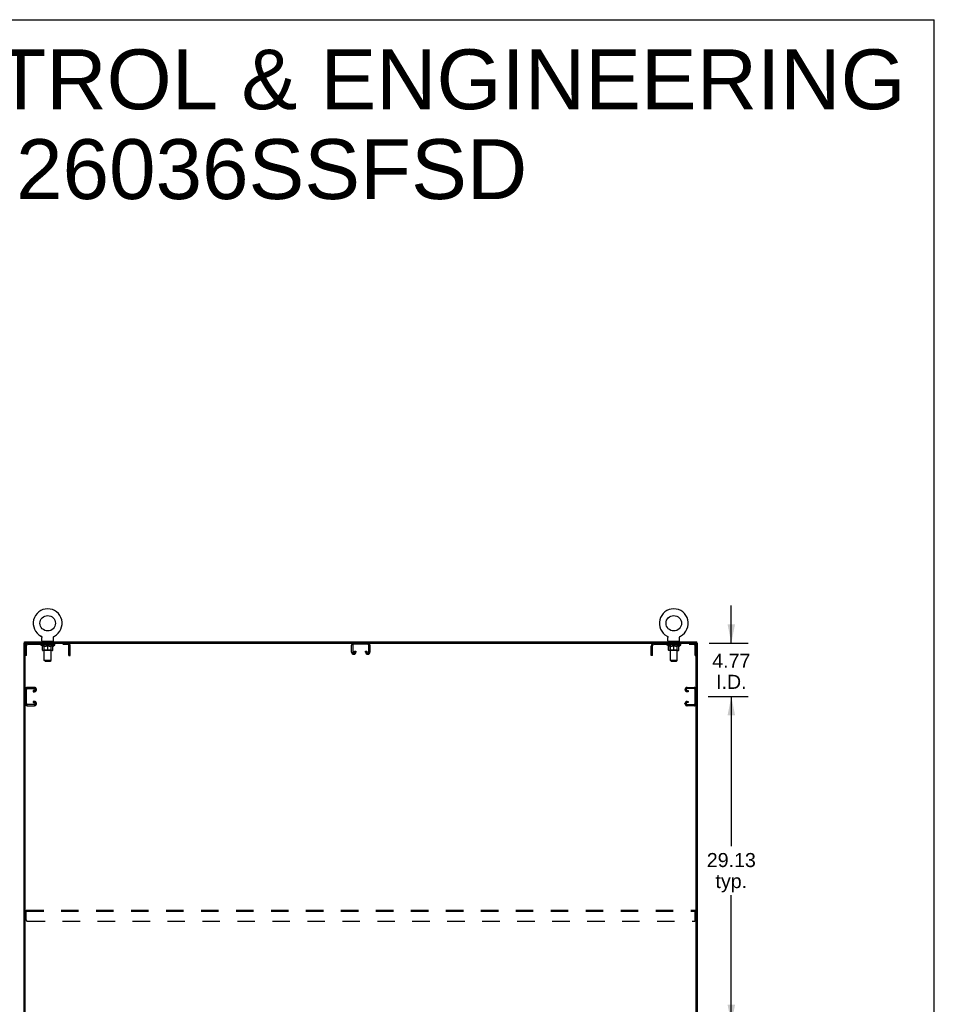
# Model space of a CAD drawing. Header units: inches. Extents: x 0 to 283, y 0 to 183.
# Tile 15 of 15: x 202 to 283, y 96 to 183. Entities that reach past the tile are written whole.
import ezdxf

# ---------------------------------------------------------------- set-up
doc = ezdxf.new("R2010")
doc.units = ezdxf.units.IN
doc.header["$LTSCALE"] = 15.583333
doc.header["$MEASUREMENT"] = 0
doc.linetypes.add('HIDDEN', pattern=[0.2, 0.1, -0.1])
doc.layers.get('0').update_dxf_attribs({"linetype": 'CONTINUOUS'})
for name, color, linetype in [('02___PRT_ALL_AXES', 7, 'CONTINUOUS'), ('DEFAULT_2', 8, 'HIDDEN'), ('DIMENSIONS', 7, 'CONTINUOUS')]:
    doc.layers.add(name, color=color, linetype=linetype)
doc.styles.get("Standard").update_dxf_attribs({"font": 'arial.ttf'})
doc.dimstyles.new('DIMSTYLE_1', dxfattribs={"dimtxt": 1.25, "dimasz": 1.666667, "dimexe": 0.09, "dimexo": 0.07, "dimgap": 0.0375, "dimtad": 0, "dimtih": 1, "dimtoh": 1, "dimzin": 4, "dimdsep": 46, "dimtxsty": 'Standard', "dimblk": '_FILLED', "dimblk1": '_FILLED', "dimblk2": '_FILLED', "dimcen": 0.09, "dimazin": 1, "dimtfac": 1, "dimtdec": 3, "dimtofl": 0, "dimtmove": 0, "dimatfit": 3, "dimldrblk": '_FILLED', "dimfxl": 0, "dimtolj": 1, "dimtzin": 4, "dimarcsym": 0})

# ---------------------------------------------------------------- blocks, each defined once
blk = doc.blocks.new('_FILLED')
at = {"color": 0, "linetype": 'ByBlock'}
blk.add_solid([(0, 0), (-1, 0.2), (-1, -0.2)], dxfattribs=at)
blk = doc.blocks.new('*D6')
at = {"layer": 'DIMENSIONS', "color": 2, "linetype": 'Continuous'}
for p, q in [((263.179, 123.028), (266.744, 123.028)), ((265.244, 123.028), (265.244, 109.716)), ((265.244, 93.903), (265.244, 105.341)), ((263.179, 93.903), (266.744, 93.903))]:
    blk.add_line(p, q, dxfattribs=at)
at = {"layer": 'DIMENSIONS', "color": 2, "linetype": 'Continuous', "xscale": 1.6666666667, "yscale": 1.6666666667, "zscale": 1.6666666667}
for p, rotation in [((265.244, 123.028), 90), ((265.244, 93.903), 270)]:
    blk.add_blockref('_FILLED', p, dxfattribs=dict(at, rotation=rotation))
at = {"layer": 'DIMENSIONS', "color": 2, "linetype": 'Continuous', "insert": (265.244, 109.091), "char_height": 1.25, "width": 4.36803, "attachment_point": 2, "line_spacing_factor": 0.9}
blk.add_mtext('29.13\\Ptyp.', dxfattribs=at)
blk = doc.blocks.new('*D7')
at = {"layer": 'DIMENSIONS', "color": 2, "linetype": 'Continuous'}
for p, q in [((265.244, 127.799), (265.244, 131.132)), ((263.273, 127.799), (266.744, 127.799)), ((263.179, 123.028), (266.744, 123.028)), ((265.244, 123.028), (265.244, 119.695))]:
    blk.add_line(p, q, dxfattribs=at)
at = {"layer": 'DIMENSIONS', "color": 2, "linetype": 'Continuous', "xscale": 1.6666666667, "yscale": 1.6666666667, "zscale": 1.6666666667}
for p, rotation in [((265.244, 127.799), 270), ((265.244, 123.028), 90)]:
    blk.add_blockref('_FILLED', p, dxfattribs=dict(at, rotation=rotation))
at = {"layer": 'DIMENSIONS', "color": 2, "linetype": 'Continuous', "insert": (265.244, 126.843), "char_height": 1.25, "width": 3.39684, "attachment_point": 2, "line_spacing_factor": 0.9}
blk.add_mtext('4.77\\PI.D.', dxfattribs=at)

msp = doc.modelspace()

# ---------------------------------------------------------------- linework, layer by layer
at = {"color": 7, "linetype": 'Continuous'}
for p, q in [((0, 183.333), (283.333, 183.333)), ((283.333, 0), (283.333, 183.333)), ((203.725, 128.422), (203.725, 128.422)), ((203.725, 128.422), (203.729, 128.419)), ((203.728, 128.42), (203.726, 128.421)), ((203.729, 128.419), (203.734, 128.417)), ((203.734, 128.417), (203.738, 128.414)), ((203.738, 128.414), (203.742, 128.411)), ((203.742, 128.411), (203.747, 128.408)), ((203.747, 128.408), (203.751, 128.404)), ((203.751, 128.404), (203.755, 128.401)), ((203.754, 128.401), (203.758, 128.397)), ((203.758, 128.397), (203.762, 128.394)), ((203.762, 128.394), (203.766, 128.39)), ((203.765, 128.39), (203.769, 128.386)), ((203.769, 128.386), (203.772, 128.382)), ((203.772, 128.382), (203.775, 128.377)), ((203.775, 128.377), (203.778, 128.373)), ((203.778, 128.373), (203.781, 128.369)), ((203.781, 128.369), (203.784, 128.364)), ((203.784, 128.364), (203.786, 128.359)), ((203.786, 128.36), (203.788, 128.355)), ((203.788, 128.355), (203.79, 128.35)), ((203.79, 128.35), (203.792, 128.345)), ((203.792, 128.345), (203.794, 128.34)), ((203.794, 128.34), (203.796, 128.335)), ((203.796, 128.335), (203.797, 128.33)), ((203.797, 128.33), (203.798, 128.325)), ((203.798, 128.325), (203.799, 128.32)), ((203.799, 128.32), (203.8, 128.315)), ((203.801, 128.31), (203.801, 128.304)), ((203.801, 128.299), (203.801, 128.295)), ((203.801, 128.002), (203.801, 128.295)), ((204.847, 128.002), (204.847, 128.295)), ((204.848, 128.31), (204.849, 128.315)), ((204.849, 128.315), (204.85, 128.32)), ((204.85, 128.32), (204.851, 128.325)), ((204.851, 128.325), (204.852, 128.33)), ((204.852, 128.33), (204.853, 128.335)), ((204.853, 128.335), (204.855, 128.34)), ((204.855, 128.34), (204.857, 128.345)), ((204.857, 128.345), (204.859, 128.35)), ((204.859, 128.35), (204.861, 128.355)), ((204.861, 128.355), (204.863, 128.36)), ((204.865, 128.364), (204.868, 128.369)), ((204.868, 128.369), (204.871, 128.373)), ((204.871, 128.373), (204.874, 128.377)), ((204.874, 128.377), (204.877, 128.382)), ((204.877, 128.382), (204.88, 128.386)), ((204.88, 128.386), (204.883, 128.39)), ((204.883, 128.39), (204.887, 128.394)), ((204.887, 128.394), (204.891, 128.397)), ((204.891, 128.397), (204.894, 128.401)), ((204.894, 128.401), (204.898, 128.404)), ((204.898, 128.404), (204.902, 128.408)), ((204.902, 128.408), (204.907, 128.411)), ((204.906, 128.411), (204.911, 128.414)), ((204.911, 128.414), (204.915, 128.417)), ((204.915, 128.417), (204.92, 128.419)), ((204.915, 128.417), (204.917, 128.417)), ((204.92, 128.419), (204.924, 128.422)), ((204.923, 128.421), (204.921, 128.42)), ((204.924, 128.422), (204.924, 128.422)), ((259.517, 128.422), (259.517, 128.422)), ((259.517, 128.422), (259.521, 128.419)), ((259.52, 128.42), (259.518, 128.421)), ((259.521, 128.419), (259.526, 128.417)), ((259.526, 128.417), (259.53, 128.414)), ((259.53, 128.414), (259.534, 128.411)), ((259.534, 128.411), (259.539, 128.408)), ((259.539, 128.408), (259.543, 128.404)), ((259.543, 128.404), (259.547, 128.401)), ((259.546, 128.401), (259.55, 128.397)), ((259.55, 128.397), (259.554, 128.394)), ((259.554, 128.394), (259.558, 128.39)), ((259.557, 128.39), (259.561, 128.386)), ((259.561, 128.386), (259.564, 128.382)), ((259.564, 128.382), (259.567, 128.377)), ((259.567, 128.377), (259.57, 128.373)), ((259.57, 128.373), (259.573, 128.369)), ((259.573, 128.369), (259.576, 128.364)), ((259.576, 128.364), (259.578, 128.359)), ((259.578, 128.36), (259.58, 128.355)), ((259.58, 128.355), (259.582, 128.35)), ((259.582, 128.35), (259.584, 128.345)), ((259.584, 128.345), (259.586, 128.34)), ((259.586, 128.34), (259.588, 128.335)), ((259.588, 128.335), (259.589, 128.33)), ((259.589, 128.33), (259.59, 128.325)), ((259.59, 128.325), (259.591, 128.32)), ((259.591, 128.32), (259.592, 128.315)), ((259.593, 128.31), (259.593, 128.304)), ((259.593, 128.299), (259.593, 128.295)), ((259.593, 128.002), (259.593, 128.295)), ((260.639, 128.002), (260.639, 128.295)), ((260.64, 128.31), (260.641, 128.315)), ((260.641, 128.315), (260.642, 128.32)), ((260.642, 128.32), (260.643, 128.325)), ((260.643, 128.325), (260.644, 128.33)), ((260.644, 128.33), (260.645, 128.335)), ((260.645, 128.335), (260.647, 128.34)), ((260.647, 128.34), (260.649, 128.345)), ((260.649, 128.345), (260.651, 128.35)), ((260.651, 128.35), (260.653, 128.355)), ((260.653, 128.355), (260.655, 128.36)), ((260.655, 128.359), (260.657, 128.364)), ((260.657, 128.364), (260.66, 128.369)), ((260.66, 128.369), (260.663, 128.373)), ((260.663, 128.373), (260.666, 128.377)), ((260.666, 128.377), (260.669, 128.382)), ((260.669, 128.382), (260.672, 128.386)), ((260.672, 128.386), (260.675, 128.39)), ((260.675, 128.39), (260.679, 128.394)), ((260.679, 128.394), (260.683, 128.397)), ((260.683, 128.397), (260.686, 128.401)), ((260.686, 128.401), (260.69, 128.404)), ((260.69, 128.404), (260.694, 128.408)), ((260.694, 128.408), (260.699, 128.411)), ((260.698, 128.411), (260.703, 128.414)), ((260.703, 128.414), (260.707, 128.417)), ((260.707, 128.417), (260.712, 128.419)), ((260.707, 128.417), (260.709, 128.417)), ((260.712, 128.419), (260.716, 128.422)), ((260.715, 128.421), (260.713, 128.42)), ((260.716, 128.422), (260.716, 128.422)), ((202.335, 127.799), (202.22, 127.799)), ((202.272, 127.799), (202.272, 127.903)), ((202.324, 56.07), (202.324, 127.799)), ((202.387, 127.799), (262.054, 127.799)), ((203.824, 127.933), (203.824, 127.903)), ((204.824, 127.933), (203.824, 127.933)), ((204.824, 127.933), (204.824, 127.903)), ((259.616, 127.933), (259.616, 127.903)), ((260.616, 127.933), (259.616, 127.933)), ((260.616, 127.933), (260.616, 127.903)), ((262.106, 127.799), (262.22, 127.799)), ((262.116, 56.007), (262.116, 127.737)), ((262.168, 127.799), (262.168, 127.903))]:
    msp.add_line(p, q, dxfattribs=at)
at = {"color": 3, "linetype": 'Continuous'}
for p, q in [((202.22, 56.007), (202.22, 127.799)), ((202.272, 127.903), (262.168, 127.903)), ((262.22, 56.007), (262.22, 127.799))]:
    msp.add_line(p, q, dxfattribs=at)
at = {"color": 7, "linetype": 'Continuous'}
for points in [[(203.8, 128.315), (203.801, 128.31), (203.801, 128.304), (203.801, 128.299)], [(204.847, 128.295), (204.848, 128.299), (204.848, 128.304), (204.848, 128.31)], [(204.847, 128.295), (204.848, 128.299), (204.848, 128.304)], [(204.863, 128.359), (204.865, 128.364), (204.868, 128.369)], [(259.592, 128.315), (259.593, 128.31), (259.593, 128.304), (259.593, 128.299)], [(260.639, 128.295), (260.64, 128.299), (260.64, 128.304), (260.64, 128.31)], [(260.639, 128.295), (260.64, 128.299), (260.64, 128.304)]]:
    msp.add_lwpolyline(points, dxfattribs=at)
for centre in [(204.324, 129.561), (260.116, 129.561)]:
    msp.add_circle(centre, 0.688, dxfattribs=at)
for centre, radius, start, end in [((204.324, 129.561), 1.288, 297.70046, 242.29954), ((260.116, 129.561), 1.288, 297.70046, 242.29954), ((202.387, 127.737), 0.0625, 90, 180), ((203.87, 128.002), 0.069, 180, 270), ((204.778, 128.002), 0.069, 270, 360), ((259.662, 128.002), 0.069, 180, 270), ((260.57, 128.002), 0.069, 270, 360), ((262.054, 127.737), 0.0625, 0, 90)]:
    msp.add_arc(centre, radius, start, end, dxfattribs=at)
at = {"layer": '02___PRT_ALL_AXES', "color": 8, "linetype": 'HIDDEN'}
for p, q in [((203.887, 127.695), (203.887, 127.799)), ((204.762, 127.799), (203.887, 127.799)), ((204.762, 127.695), (203.887, 127.695)), ((204.762, 127.695), (204.762, 127.799)), ((259.679, 127.695), (259.679, 127.799)), ((260.554, 127.799), (259.679, 127.799)), ((260.554, 127.695), (259.679, 127.695)), ((260.554, 127.695), (260.554, 127.799))]:
    msp.add_line(p, q, dxfattribs=at)
at = {"layer": 'DEFAULT_2', "color": 8, "linetype": 'HIDDEN'}
for p, q in [((203.732, 128.417), (203.734, 128.417)), ((204.924, 128.422), (204.924, 128.422)), ((259.524, 128.417), (259.526, 128.417)), ((260.716, 128.422), (260.716, 128.422)), ((202.428, 127.204), (202.324, 127.204)), ((202.428, 126.674), (202.428, 127.553)), ((202.571, 127.695), (206.078, 127.695)), ((203.691, 127.646), (203.691, 127.693)), ((203.851, 127.535), (203.691, 127.646)), ((204.958, 127.646), (203.691, 127.646)), ((203.701, 127.686), (203.701, 127.693)), ((203.709, 127.683), (203.709, 127.686)), ((203.709, 127.683), (204.939, 127.683)), ((203.718, 127.683), (203.718, 127.686)), ((203.719, 127.683), (203.719, 127.686)), ((203.729, 127.686), (203.729, 127.693)), ((203.746, 127.683), (203.746, 127.686)), ((203.748, 127.683), (203.748, 127.686)), ((203.776, 127.686), (203.776, 127.693)), ((203.791, 127.683), (203.791, 127.686)), ((203.793, 127.683), (203.793, 127.686)), ((203.998, 127.686), (203.796, 127.686)), ((203.839, 127.686), (203.839, 127.693)), ((203.841, 127.683), (203.841, 127.686)), ((203.841, 127.683), (203.841, 127.686)), ((203.844, 127.683), (203.844, 127.686)), ((203.851, 127.535), (203.861, 127.535)), ((203.852, 127.683), (203.852, 127.686)), ((203.852, 127.683), (203.852, 127.686)), ((203.855, 127.683), (203.855, 127.686)), ((203.858, 127.683), (203.858, 127.687)), ((203.861, 127.172), (203.861, 127.578)), ((203.863, 127.683), (203.863, 127.686)), ((203.877, 127.683), (203.877, 127.686)), ((203.895, 127.683), (203.895, 127.686)), ((203.896, 127.683), (203.896, 127.689)), ((203.916, 127.683), (203.916, 127.686)), ((203.917, 127.686), (203.917, 127.693)), ((203.927, 127.683), (203.927, 127.686)), ((203.931, 127.683), (203.931, 127.686)), ((203.941, 127.683), (203.941, 127.686)), ((203.952, 127.683), (203.952, 127.69)), ((203.967, 127.683), (203.967, 127.686)), ((203.97, 127.683), (203.97, 127.686)), ((203.998, 127.683), (203.998, 127.686)), ((204.065, 127.686), (204.003, 127.686)), ((204.003, 127.535), (204.183, 127.535)), ((204.008, 127.686), (204.008, 127.693)), ((204.012, 127.933), (204.012, 127.903)), ((204.012, 127.175), (204.012, 127.643)), ((204.015, 127.683), (204.015, 127.686)), ((204.019, 127.683), (204.019, 127.686)), ((204.024, 126.252), (204.024, 127.899)), ((204.025, 127.683), (204.025, 127.692)), ((204.029, 127.683), (204.029, 127.686)), ((204.04, 127.683), (204.04, 127.686)), ((204.065, 127.683), (204.065, 127.686)), ((204.139, 127.686), (204.08, 127.686)), ((204.101, 127.683), (204.101, 127.686)), ((204.108, 127.686), (204.108, 127.693)), ((204.112, 127.683), (204.112, 127.686)), ((204.114, 127.683), (204.114, 127.692)), ((204.117, 127.683), (204.117, 127.686)), ((204.124, 127.683), (204.124, 127.687)), ((204.139, 127.683), (204.139, 127.686)), ((204.22, 127.686), (204.165, 127.686)), ((204.179, 127.683), (204.179, 127.686)), ((204.21, 127.686), (204.288, 127.691)), ((204.215, 127.686), (204.215, 127.693)), ((204.215, 127.686), (204.215, 127.693)), ((204.215, 127.693), (204.215, 127.693)), ((204.215, 127.683), (204.215, 127.686)), ((204.219, 127.683), (204.219, 127.687)), ((204.22, 127.683), (204.22, 127.686)), ((204.22, 127.683), (204.22, 127.686)), ((204.255, 127.686), (204.32, 127.686)), ((204.261, 127.683), (204.261, 127.686)), ((204.266, 127.686), (204.266, 127.69)), ((204.288, 127.686), (204.288, 127.691)), ((204.304, 127.683), (204.304, 127.686)), ((204.322, 127.687), (204.322, 127.686)), ((204.322, 127.683), (204.322, 127.687)), ((204.322, 127.683), (204.322, 127.686)), ((204.324, 127.686), (204.324, 127.693)), ((204.324, 127.693), (204.439, 127.686)), ((204.324, 127.135), (204.324, 127.579)), ((204.327, 127.683), (204.327, 127.687)), ((204.327, 127.687), (204.327, 127.686)), ((204.327, 127.683), (204.327, 127.686)), ((204.345, 127.683), (204.345, 127.686)), ((204.345, 127.686), (204.394, 127.686)), ((204.388, 127.683), (204.388, 127.686)), ((204.429, 127.683), (204.429, 127.686)), ((204.429, 127.683), (204.429, 127.686)), ((204.429, 127.686), (204.483, 127.686)), ((204.43, 127.683), (204.43, 127.687)), ((204.434, 127.686), (204.434, 127.693)), ((204.434, 127.686), (204.434, 127.693)), ((204.434, 127.693), (204.434, 127.693)), ((204.434, 127.683), (204.434, 127.686)), ((204.466, 127.535), (204.646, 127.535)), ((204.47, 127.683), (204.47, 127.686)), ((204.509, 127.683), (204.509, 127.686)), ((204.51, 127.686), (204.569, 127.686)), ((204.525, 127.683), (204.525, 127.687)), ((204.532, 127.683), (204.532, 127.686)), ((204.535, 127.683), (204.535, 127.692)), ((204.537, 127.683), (204.537, 127.686)), ((204.541, 127.686), (204.541, 127.693)), ((204.548, 127.683), (204.548, 127.686)), ((204.584, 127.683), (204.584, 127.686)), ((204.584, 127.686), (204.646, 127.686)), ((204.609, 127.683), (204.609, 127.686)), ((204.619, 127.683), (204.619, 127.686)), ((204.624, 126.252), (204.624, 127.899)), ((204.624, 127.683), (204.624, 127.692)), ((204.63, 127.683), (204.63, 127.686)), ((204.634, 127.683), (204.634, 127.686)), ((204.637, 127.933), (204.637, 127.903)), ((204.637, 127.175), (204.637, 127.643)), ((204.641, 127.686), (204.641, 127.693)), ((204.651, 127.683), (204.651, 127.686)), ((204.651, 127.686), (204.853, 127.686)), ((204.679, 127.683), (204.679, 127.686)), ((204.682, 127.683), (204.682, 127.686)), ((204.697, 127.683), (204.697, 127.69)), ((204.708, 127.683), (204.708, 127.686)), ((204.718, 127.683), (204.718, 127.686)), ((204.722, 127.683), (204.722, 127.686)), ((204.732, 127.686), (204.732, 127.693)), ((204.733, 127.683), (204.733, 127.686)), ((204.753, 127.683), (204.753, 127.689)), ((204.754, 127.683), (204.754, 127.686)), ((204.772, 127.683), (204.772, 127.686)), ((204.786, 127.683), (204.786, 127.686)), ((204.788, 127.172), (204.788, 127.578)), ((204.788, 127.535), (204.798, 127.535)), ((204.791, 127.683), (204.791, 127.687)), ((204.794, 127.683), (204.794, 127.686)), ((204.797, 127.683), (204.797, 127.686)), ((204.797, 127.683), (204.797, 127.686)), ((204.798, 127.535), (204.958, 127.646)), ((204.804, 127.683), (204.804, 127.686)), ((204.807, 127.683), (204.807, 127.686)), ((204.808, 127.683), (204.808, 127.686)), ((204.81, 127.686), (204.81, 127.693)), ((204.856, 127.683), (204.856, 127.686)), ((204.858, 127.683), (204.858, 127.686)), ((204.873, 127.686), (204.873, 127.693)), ((204.901, 127.683), (204.901, 127.686)), ((204.903, 127.683), (204.903, 127.686)), ((204.92, 127.686), (204.92, 127.693)), ((204.93, 127.683), (204.93, 127.686)), ((204.931, 127.683), (204.931, 127.686)), ((204.939, 127.683), (204.939, 127.686)), ((204.948, 127.686), (204.948, 127.693)), ((204.958, 127.646), (204.958, 127.693)), ((206.22, 126.674), (206.22, 127.553)), ((206.324, 127.204), (206.22, 127.204)), ((206.324, 126.674), (206.324, 127.553)), ((231.408, 126.979), (231.408, 127.619)), ((231.512, 127.605), (231.512, 126.993)), ((232.839, 127.695), (231.602, 127.695)), ((232.929, 126.993), (232.929, 127.605)), ((233.033, 127.619), (233.033, 126.979)), ((258.116, 126.674), (258.116, 127.553)), ((258.22, 127.204), (258.116, 127.204)), ((258.22, 126.674), (258.22, 127.553)), ((258.363, 127.695), (261.87, 127.695)), ((259.483, 127.646), (259.483, 127.693)), ((260.75, 127.646), (259.483, 127.646)), ((259.643, 127.535), (259.483, 127.646)), ((259.493, 127.686), (259.493, 127.693)), ((259.501, 127.683), (259.501, 127.686)), ((259.501, 127.683), (260.731, 127.683)), ((259.51, 127.683), (259.51, 127.686)), ((259.511, 127.683), (259.511, 127.686)), ((259.521, 127.686), (259.521, 127.693)), ((259.538, 127.683), (259.538, 127.686)), ((259.54, 127.683), (259.54, 127.686)), ((259.568, 127.686), (259.568, 127.693)), ((259.583, 127.683), (259.583, 127.686)), ((259.585, 127.683), (259.585, 127.686)), ((259.79, 127.686), (259.588, 127.686)), ((259.631, 127.686), (259.631, 127.693)), ((259.633, 127.683), (259.633, 127.686)), ((259.633, 127.683), (259.633, 127.686)), ((259.636, 127.683), (259.636, 127.686)), ((259.643, 127.535), (259.653, 127.535)), ((259.644, 127.683), (259.644, 127.686)), ((259.644, 127.683), (259.644, 127.686)), ((259.647, 127.683), (259.647, 127.686)), ((259.65, 127.683), (259.65, 127.687)), ((259.653, 127.172), (259.653, 127.578)), ((259.655, 127.683), (259.655, 127.686)), ((259.669, 127.683), (259.669, 127.686)), ((259.687, 127.683), (259.687, 127.686)), ((259.688, 127.683), (259.688, 127.689)), ((259.708, 127.683), (259.708, 127.686)), ((259.709, 127.686), (259.709, 127.693)), ((259.719, 127.683), (259.719, 127.686)), ((259.723, 127.683), (259.723, 127.686)), ((259.733, 127.683), (259.733, 127.686)), ((259.744, 127.683), (259.744, 127.69)), ((259.759, 127.683), (259.759, 127.686)), ((259.762, 127.683), (259.762, 127.686)), ((259.79, 127.683), (259.79, 127.686)), ((259.857, 127.686), (259.795, 127.686)), ((259.795, 127.535), (259.975, 127.535)), ((259.8, 127.686), (259.8, 127.693)), ((259.804, 127.933), (259.804, 127.903)), ((259.804, 127.175), (259.804, 127.643)), ((259.807, 127.683), (259.807, 127.686)), ((259.811, 127.683), (259.811, 127.686)), ((259.816, 126.252), (259.816, 127.899)), ((259.817, 127.683), (259.817, 127.692)), ((259.821, 127.683), (259.821, 127.686)), ((259.832, 127.683), (259.832, 127.686)), ((259.857, 127.683), (259.857, 127.686)), ((259.931, 127.686), (259.872, 127.686)), ((259.893, 127.683), (259.893, 127.686)), ((259.9, 127.686), (259.9, 127.693)), ((259.904, 127.683), (259.904, 127.686)), ((259.906, 127.683), (259.906, 127.692)), ((259.909, 127.683), (259.909, 127.686)), ((259.916, 127.683), (259.916, 127.687)), ((259.931, 127.683), (259.931, 127.686)), ((260.012, 127.686), (259.957, 127.686)), ((259.971, 127.683), (259.971, 127.686)), ((260.002, 127.686), (260.08, 127.691)), ((260.007, 127.686), (260.007, 127.693)), ((260.007, 127.686), (260.007, 127.693)), ((260.007, 127.693), (260.007, 127.693)), ((260.007, 127.683), (260.007, 127.686)), ((260.011, 127.683), (260.011, 127.687)), ((260.012, 127.683), (260.012, 127.686)), ((260.012, 127.683), (260.012, 127.686)), ((260.047, 127.686), (260.112, 127.686)), ((260.053, 127.683), (260.053, 127.686)), ((260.058, 127.686), (260.058, 127.69)), ((260.08, 127.686), (260.08, 127.691)), ((260.096, 127.683), (260.096, 127.686)), ((260.114, 127.687), (260.114, 127.686)), ((260.114, 127.683), (260.114, 127.687)), ((260.114, 127.683), (260.114, 127.686)), ((260.116, 127.686), (260.116, 127.693)), ((260.116, 127.693), (260.231, 127.686)), ((260.116, 127.135), (260.116, 127.579)), ((260.119, 127.683), (260.119, 127.687)), ((260.119, 127.687), (260.119, 127.686)), ((260.119, 127.683), (260.119, 127.686)), ((260.137, 127.683), (260.137, 127.686)), ((260.137, 127.686), (260.186, 127.686)), ((260.18, 127.683), (260.18, 127.686)), ((260.221, 127.683), (260.221, 127.686)), ((260.221, 127.683), (260.221, 127.686)), ((260.221, 127.686), (260.275, 127.686)), ((260.222, 127.683), (260.222, 127.687)), ((260.226, 127.686), (260.226, 127.693)), ((260.226, 127.686), (260.226, 127.693)), ((260.226, 127.693), (260.226, 127.693)), ((260.226, 127.683), (260.226, 127.686)), ((260.258, 127.535), (260.438, 127.535)), ((260.262, 127.683), (260.262, 127.686)), ((260.301, 127.683), (260.301, 127.686)), ((260.302, 127.686), (260.361, 127.686)), ((260.317, 127.683), (260.317, 127.687)), ((260.324, 127.683), (260.324, 127.686)), ((260.327, 127.683), (260.327, 127.692)), ((260.329, 127.683), (260.329, 127.686)), ((260.333, 127.686), (260.333, 127.693)), ((260.34, 127.683), (260.34, 127.686)), ((260.376, 127.683), (260.376, 127.686)), ((260.376, 127.686), (260.438, 127.686)), ((260.401, 127.683), (260.401, 127.686)), ((260.411, 127.683), (260.411, 127.686)), ((260.416, 126.252), (260.416, 127.899)), ((260.416, 127.683), (260.416, 127.692)), ((260.422, 127.683), (260.422, 127.686)), ((260.426, 127.683), (260.426, 127.686)), ((260.429, 127.933), (260.429, 127.903)), ((260.429, 127.175), (260.429, 127.643)), ((260.433, 127.686), (260.433, 127.693)), ((260.443, 127.683), (260.443, 127.686)), ((260.443, 127.686), (260.645, 127.686)), ((260.471, 127.683), (260.471, 127.686)), ((260.474, 127.683), (260.474, 127.686)), ((260.489, 127.683), (260.489, 127.69)), ((260.5, 127.683), (260.5, 127.686)), ((260.51, 127.683), (260.51, 127.686)), ((260.514, 127.683), (260.514, 127.686)), ((260.524, 127.686), (260.524, 127.693)), ((260.525, 127.683), (260.525, 127.686)), ((260.545, 127.683), (260.545, 127.689)), ((260.546, 127.683), (260.546, 127.686)), ((260.564, 127.683), (260.564, 127.686)), ((260.578, 127.683), (260.578, 127.686)), ((260.58, 127.172), (260.58, 127.578)), ((260.58, 127.535), (260.59, 127.535)), ((260.583, 127.683), (260.583, 127.687)), ((260.586, 127.683), (260.586, 127.686)), ((260.589, 127.683), (260.589, 127.686)), ((260.589, 127.683), (260.589, 127.686)), ((260.59, 127.535), (260.75, 127.646)), ((260.596, 127.683), (260.596, 127.686)), ((260.599, 127.683), (260.599, 127.686)), ((260.6, 127.683), (260.6, 127.686)), ((260.602, 127.686), (260.602, 127.693)), ((260.648, 127.683), (260.648, 127.686)), ((260.65, 127.683), (260.65, 127.686)), ((260.665, 127.686), (260.665, 127.693)), ((260.693, 127.683), (260.693, 127.686)), ((260.695, 127.683), (260.695, 127.686)), ((260.712, 127.686), (260.712, 127.693)), ((260.722, 127.683), (260.722, 127.686)), ((260.723, 127.683), (260.723, 127.686)), ((260.731, 127.683), (260.731, 127.686)), ((260.74, 127.686), (260.74, 127.693)), ((260.75, 127.646), (260.75, 127.693)), ((262.012, 126.674), (262.012, 127.553)), ((262.116, 127.204), (262.012, 127.204)), ((202.428, 126.674), (202.324, 126.674)), ((204.751, 127.135), (203.898, 127.135)), ((204.012, 127.175), (203.972, 127.135)), ((204.637, 127.175), (204.012, 127.175)), ((204.637, 127.175), (204.677, 127.135)), ((206.22, 126.674), (206.324, 126.674)), ((231.603, 126.799), (231.588, 126.799)), ((231.679, 126.993), (231.679, 127.08)), ((231.679, 127.08), (231.783, 127.08)), ((231.783, 127.08), (231.783, 126.979)), ((232.658, 126.979), (232.658, 127.08)), ((232.658, 127.08), (232.762, 127.08)), ((232.762, 127.08), (232.762, 126.993)), ((232.853, 126.799), (232.838, 126.799)), ((258.22, 126.674), (258.116, 126.674)), ((260.543, 127.135), (259.69, 127.135)), ((259.804, 127.175), (259.764, 127.135)), ((260.429, 127.175), (259.804, 127.175)), ((260.429, 127.175), (260.469, 127.135)), ((262.012, 126.674), (262.116, 126.674)), ((204.093, 126.183), (204.024, 126.252)), ((204.624, 126.252), (204.024, 126.252)), ((204.093, 126.183), (204.555, 126.183)), ((204.555, 126.183), (204.624, 126.252)), ((260.416, 126.252), (259.816, 126.252)), ((259.885, 126.183), (259.816, 126.252)), ((259.885, 126.183), (260.347, 126.183)), ((260.347, 126.183), (260.416, 126.252)), ((203.144, 123.841), (202.504, 123.841)), ((202.518, 123.737), (203.13, 123.737)), ((261.296, 123.841), (261.936, 123.841)), ((261.922, 123.737), (261.31, 123.737)), ((202.428, 122.41), (202.428, 123.647)), ((203.043, 123.57), (203.043, 123.466)), ((203.13, 123.57), (203.043, 123.57)), ((203.043, 123.466), (203.144, 123.466)), ((203.324, 123.646), (203.324, 123.661)), ((261.116, 123.646), (261.116, 123.661)), ((261.398, 123.466), (261.296, 123.466)), ((261.31, 123.57), (261.398, 123.57)), ((261.398, 123.57), (261.398, 123.466)), ((262.012, 122.41), (262.012, 123.647)), ((202.504, 122.216), (203.144, 122.216)), ((203.13, 122.32), (202.518, 122.32)), ((203.043, 122.591), (203.043, 122.487)), ((203.144, 122.591), (203.043, 122.591)), ((203.043, 122.487), (203.13, 122.487)), ((203.324, 122.396), (203.324, 122.411)), ((261.116, 122.396), (261.116, 122.411)), ((261.296, 122.591), (261.398, 122.591)), ((261.936, 122.216), (261.296, 122.216)), ((261.398, 122.487), (261.31, 122.487)), ((261.31, 122.32), (261.922, 122.32)), ((261.398, 122.591), (261.398, 122.487)), ((202.408, 103.132), (202.408, 104.007)), ((202.408, 104.007), (262.033, 104.007)), ((202.408, 103.903), (262.033, 103.903)), ((262.033, 103.132), (262.033, 104.007)), ((202.533, 103.007), (261.908, 103.007))]:
    msp.add_line(p, q, dxfattribs=at)
for points in [[(204.011, 127.535), (203.986, 127.539), (203.961, 127.545), (203.937, 127.552), (203.912, 127.559), (203.887, 127.568), (203.861, 127.578)], [(203.861, 127.577), (203.885, 127.568), (203.91, 127.559), (203.933, 127.552), (203.957, 127.545), (203.98, 127.539), (204.003, 127.535)], [(204.324, 127.579), (204.298, 127.569), (204.273, 127.56), (204.248, 127.552), (204.223, 127.545), (204.198, 127.539), (204.173, 127.535)], [(204.183, 127.535), (204.206, 127.539), (204.23, 127.545), (204.253, 127.552), (204.277, 127.559), (204.3, 127.568), (204.324, 127.577)], [(204.475, 127.535), (204.451, 127.539), (204.426, 127.545), (204.401, 127.552), (204.376, 127.56), (204.35, 127.569), (204.324, 127.579)], [(204.324, 127.577), (204.349, 127.567), (204.373, 127.559), (204.396, 127.551), (204.42, 127.545), (204.443, 127.539), (204.466, 127.535)], [(204.788, 127.578), (204.762, 127.568), (204.737, 127.559), (204.712, 127.552), (204.687, 127.545), (204.663, 127.539), (204.638, 127.535)], [(204.646, 127.535), (204.669, 127.54), (204.693, 127.545), (204.716, 127.552), (204.74, 127.559), (204.764, 127.568), (204.788, 127.577)], [(259.803, 127.535), (259.778, 127.539), (259.753, 127.545), (259.729, 127.552), (259.704, 127.559), (259.679, 127.568), (259.653, 127.578)], [(259.653, 127.577), (259.677, 127.568), (259.702, 127.559), (259.725, 127.552), (259.749, 127.545), (259.772, 127.539), (259.795, 127.535)], [(260.116, 127.579), (260.09, 127.569), (260.065, 127.56), (260.04, 127.552), (260.015, 127.545), (259.99, 127.539), (259.965, 127.535)], [(259.975, 127.535), (259.998, 127.539), (260.022, 127.545), (260.045, 127.552), (260.069, 127.559), (260.092, 127.568), (260.116, 127.577)], [(260.267, 127.535), (260.243, 127.539), (260.218, 127.545), (260.193, 127.552), (260.168, 127.56), (260.142, 127.569), (260.116, 127.579)], [(260.116, 127.577), (260.141, 127.567), (260.165, 127.559), (260.188, 127.551), (260.212, 127.545), (260.235, 127.539), (260.258, 127.535)], [(260.58, 127.578), (260.554, 127.568), (260.529, 127.559), (260.504, 127.552), (260.479, 127.545), (260.455, 127.539), (260.43, 127.535)], [(260.438, 127.535), (260.461, 127.54), (260.485, 127.545), (260.508, 127.552), (260.532, 127.559), (260.556, 127.568), (260.58, 127.577)]]:
    msp.add_lwpolyline(points, dxfattribs=at)
for centre, radius, start, end in [((202.571, 127.553), 0.246, 90, 180), ((202.571, 127.553), 0.142, 90, 180), ((203.972, 127.643), 0.0398, 0, 90), ((203.99, 127.899), 0.0345, 0, 90), ((204.659, 127.899), 0.0345, 90, 180), ((204.677, 127.643), 0.0398, 90, 180), ((206.078, 127.553), 0.246, 0, 90), ((206.078, 127.553), 0.142, 0, 90), ((231.588, 127.619), 0.18, 90, 180), ((231.602, 127.605), 0.09, 90, 180), ((232.839, 127.605), 0.09, 0, 90), ((232.853, 127.619), 0.18, 0, 90), ((258.363, 127.553), 0.246, 90, 180), ((258.363, 127.553), 0.142, 90, 180), ((259.764, 127.643), 0.0398, 0, 90), ((259.782, 127.899), 0.0345, 0, 90), ((260.451, 127.899), 0.0345, 90, 180), ((260.469, 127.643), 0.0398, 90, 180), ((261.87, 127.553), 0.246, 0, 90), ((261.87, 127.553), 0.142, 0, 90), ((203.898, 127.172), 0.0371, 180, 270), ((204.751, 127.172), 0.0371, 270, 360), ((231.588, 126.979), 0.18, 180, 270), ((231.602, 126.993), 0.09, 180, 265.85837), ((231.589, 126.993), 0.09, 274.14163, 360), ((231.603, 126.979), 0.18, 270, 360), ((232.838, 126.979), 0.18, 180, 270), ((232.852, 126.993), 0.09, 180, 265.85837), ((232.839, 126.993), 0.09, 274.14163, 360), ((232.853, 126.979), 0.18, 270, 360), ((259.69, 127.172), 0.0371, 180, 270), ((260.543, 127.172), 0.0371, 270, 360), ((202.504, 123.661), 0.18, 90, 180), ((202.518, 123.647), 0.09, 90, 180), ((203.13, 123.647), 0.09, 4.14163, 90), ((203.144, 123.661), 0.18, 0, 90), ((261.296, 123.661), 0.18, 90, 180), ((261.31, 123.647), 0.09, 90, 175.85837), ((261.922, 123.647), 0.09, 0, 90), ((261.936, 123.661), 0.18, 0, 90), ((203.13, 123.66), 0.09, 270, 355.85837), ((203.144, 123.646), 0.18, 270, 360), ((261.296, 123.646), 0.18, 180, 270), ((261.31, 123.66), 0.09, 184.14163, 270), ((202.504, 122.396), 0.18, 180, 270), ((202.518, 122.41), 0.09, 180, 270), ((203.13, 122.397), 0.09, 4.14163, 90), ((203.13, 122.41), 0.09, 270, 355.85837), ((203.144, 122.411), 0.18, 0, 90), ((203.144, 122.396), 0.18, 270, 360), ((261.296, 122.411), 0.18, 90, 180), ((261.296, 122.396), 0.18, 180, 270), ((261.31, 122.397), 0.09, 90, 175.85837), ((261.31, 122.41), 0.09, 184.14163, 270), ((261.922, 122.41), 0.09, 270, 360), ((261.936, 122.396), 0.18, 270, 360), ((202.533, 103.132), 0.125, 180, 270), ((261.908, 103.132), 0.125, 270, 360)]:
    msp.add_arc(centre, radius, start, end, dxfattribs=at)
for centre, major_axis, ratio, start_param, end_param in [((204.324, 127.693), (0.633, 0.007), 0.05963, 2.96643, 3.140963), ((203.671, 127.681), (0.198, 0), 0.060556, 0.430652, 1.470503), ((204.324, 127.693), (0.633, 0), 0.060556, -3.141593, -2.96706), ((203.671, 127.674), (0.198, 0.002), 0.05963, 1.376596, 1.469874), ((204.324, 127.693), (0.633, 0.013), 0.05688, 2.791345, 2.965878), ((203.647, 127.681), (0.198, 0.002), 0.05963, 0.25549, 1.295341), ((203.716, 127.681), (0.198, -0.002), 0.05963, 0.605815, 1.645666), ((204.324, 127.693), (0.633, -0.007), 0.05963, -2.96643, -2.791898), ((203.716, 127.674), (0.198, 0), 0.060556, 1.551758, 1.645036), ((203.647, 127.674), (0.198, 0.004), 0.05688, 1.20151, 1.294789), ((203.717, 127.677), (0.164, 0.002), 0.05963, 1.065228, 1.614276), ((203.697, 127.677), (0.164, 0.003), 0.05688, 0.890143, 1.43919), ((203.755, 127.677), (0.164, 0), 0.060556, 1.240391, 1.789438), ((204.324, 127.693), (0.633, 0.019), 0.052395, 2.616403, 2.790936), ((203.643, 127.681), (0.198, 0.004), 0.05688, 0.080405, 1.120256), ((203.778, 127.681), (0.198, -0.004), 0.05688, 0.7809, 1.820751), ((204.324, 127.693), (0.633, -0.013), 0.05688, -2.791345, -2.616812), ((203.778, 127.674), (0.198, -0.002), 0.05963, 1.72692, 1.820198), ((203.643, 127.674), (0.198, 0.006), 0.052395, 1.026568, 1.119847), ((203.696, 127.677), (0.164, 0.005), 0.052395, 0.715201, 1.264248), ((203.81, 127.677), (0.164, -0.002), 0.05963, 1.415553, 1.9646), ((204.324, 127.693), (0.633, 0.025), 0.046319, 2.441654, 2.616187), ((203.857, 127.681), (0.198, -0.006), 0.052395, 0.955842, 1.995693), ((203.66, 127.681), (0.198, 0.006), 0.052395, -0.094537, 0.945314), ((204.324, 127.693), (0.633, -0.019), 0.052395, -2.616403, -2.44187), ((203.857, 127.674), (0.198, -0.004), 0.05688, 1.902006, 1.995284), ((203.66, 127.674), (0.198, 0.008), 0.046319, 0.851819, 0.945098), ((203.715, 127.677), (0.164, 0.006), 0.046319, 0.540452, 1.089499), ((203.882, 127.677), (0.164, -0.003), 0.05688, 1.590638, 2.139686), ((204.324, 127.693), (0.633, 0.029), 0.038841, 2.267123, 2.441656), ((203.951, 127.681), (0.198, -0.008), 0.046319, 1.130591, 2.170442), ((203.697, 127.681), (0.198, 0.008), 0.046319, -0.269286, 0.770565), ((204.324, 127.693), (0.633, -0.025), 0.046319, -2.441654, -2.267121), ((203.951, 127.674), (0.198, -0.006), 0.052395, 2.076947, 2.170226), ((203.697, 127.674), (0.198, 0.009), 0.038841, 0.677289, 0.770567), ((203.752, 127.677), (0.164, 0.008), 0.038841, 0.365921, 0.914969), ((203.966, 127.677), (0.164, -0.005), 0.052395, 1.76558, 2.314627), ((204.324, 127.693), (0.633, 0.033), 0.030195, 2.09281, 2.267343), ((204.056, 127.681), (0.198, -0.009), 0.038841, 1.305122, 2.344973), ((203.754, 127.681), (0.198, 0.009), 0.038841, -0.443817, 0.596034), ((204.324, 127.693), (0.633, -0.029), 0.038841, -2.267123, -2.092591), ((204.056, 127.674), (0.198, -0.008), 0.046319, 2.251696, 2.344975), ((203.754, 127.674), (0.198, 0.01), 0.030195, 0.502975, 0.596254), ((203.806, 127.677), (0.164, 0.009), 0.030195, 0.191608, 0.740655), ((204.062, 127.677), (0.164, -0.006), 0.046319, 1.940329, 2.489376), ((203.827, 127.681), (0.198, 0.01), 0.030195, -0.61813, 0.421721), ((204.324, 127.693), (0.633, 0.036), 0.020645, 1.918687, 2.09322), ((204.169, 127.681), (0.198, -0.01), 0.030195, 1.479435, 2.519286), ((204.324, 127.693), (0.633, -0.033), 0.030195, -2.09281, -1.918277), ((204.169, 127.674), (0.198, -0.009), 0.038841, 2.426227, 2.519505), ((203.827, 127.674), (0.198, 0.011), 0.020645, 0.328852, 0.422131), ((203.876, 127.677), (0.164, 0.009), 0.020645, 0.017485, 0.566532), ((204.165, 127.677), (0.164, -0.008), 0.038841, 2.11486, 2.663907), ((203.916, 127.681), (0.198, 0.011), 0.020645, -0.792253, 0.247598), ((204.324, 127.693), (0.633, 0.038), 0.010478, 1.744704, 1.919237), ((204.286, 127.681), (0.198, -0.011), 0.020645, 1.653558, 2.693409), ((204.324, 127.693), (0.633, -0.036), 0.020645, -1.918687, -1.744154), ((204.286, 127.674), (0.198, -0.01), 0.030195, 2.60054, 2.693819), ((203.916, 127.674), (0.198, 0.012), 0.010478, 0.154869, 0.248148), ((203.96, 127.677), (0.164, 0.01), 0.010478, 6.126688, 6.675735), ((204.273, 127.677), (0.164, -0.009), 0.030195, 2.289173, 2.83822), ((204.017, 127.681), (0.198, 0.012), 0.010478, -0.966236, -0.000846), ((204.405, 127.681), (0.198, -0.012), 0.010478, 1.827541, 2.867392), ((204.324, 127.693), (0.633, -0.038), 0.010478, -1.744704, -1.570171), ((204.405, 127.674), (0.198, -0.011), 0.020645, 2.774664, 2.867942), ((204.383, 127.677), (0.164, -0.009), 0.020645, 2.463296, 3.012344), ((204.244, 127.681), (0.198, 0.012), 0.010478, 0.274201, 1.314052), ((204.158, 127.677), (0.164, 0.01), 0.010478, -0.000298, 0.504314), ((204.127, 127.674), (0.198, 0.012), 0.010478, 0.192946, 0.399283), ((204.324, 127.693), (0.633, 0.038), 0.010478, -1.578586, -1.396888), ((204.522, 127.674), (0.198, -0.012), 0.010478, 2.948646, 3.041925), ((204.491, 127.677), (0.164, -0.01), 0.010478, 2.637279, 3.142076), ((204.363, 127.681), (0.198, 0.011), 0.020645, 0.448184, 1.488034), ((204.266, 127.677), (0.164, 0.009), 0.020645, 0.129249, 0.678296), ((204.244, 127.674), (0.198, 0.011), 0.020645, 0.273651, 0.366929), ((204.324, 127.693), (0.633, 0.036), 0.020645, -1.397439, -1.222906), ((204.632, 127.681), (0.198, -0.012), 0.010478, -3.140747, -2.175357), ((204.324, 127.693), (0.633, -0.038), 0.010478, 1.222355, 1.396888), ((204.48, 127.681), (0.198, 0.01), 0.030195, 0.622307, 1.662158), ((204.376, 127.677), (0.164, 0.009), 0.030195, 0.303372, 0.852419), ((204.689, 127.677), (0.164, -0.01), 0.010478, 2.749043, 3.29809), ((204.733, 127.681), (0.198, -0.011), 0.020645, 2.893995, 3.933846), ((204.363, 127.674), (0.198, 0.01), 0.030195, 0.447774, 0.541052), ((204.733, 127.674), (0.198, -0.012), 0.010478, 2.893445, 2.986723), ((204.324, 127.693), (0.633, 0.033), 0.030195, -1.223315, -1.048783), ((204.593, 127.681), (0.198, 0.009), 0.038841, 0.79662, 1.836471), ((204.324, 127.693), (0.633, -0.036), 0.020645, 1.048373, 1.222906), ((204.484, 127.677), (0.164, 0.008), 0.038841, 0.477686, 1.026733), ((204.773, 127.677), (0.164, -0.009), 0.020645, 2.57506, 3.124108), ((204.822, 127.681), (0.198, -0.01), 0.030195, 2.719872, 3.759723), ((204.698, 127.681), (0.198, 0.008), 0.046319, 0.971151, 2.011002), ((204.48, 127.674), (0.198, 0.009), 0.038841, 0.622087, 0.715366), ((204.822, 127.674), (0.198, -0.011), 0.020645, 2.719462, 2.812741), ((204.324, 127.693), (0.633, 0.029), 0.038841, -1.049002, -0.874469), ((204.324, 127.693), (0.633, -0.033), 0.030195, 0.87425, 1.048783), ((204.587, 127.677), (0.164, 0.006), 0.046319, 0.652216, 1.201263), ((204.791, 127.681), (0.198, 0.006), 0.052395, 1.1459, 2.185751), ((204.843, 127.677), (0.164, -0.009), 0.030195, 2.400937, 2.949985), ((204.895, 127.681), (0.198, -0.009), 0.038841, 2.545558, 3.585409), ((204.683, 127.677), (0.164, 0.005), 0.052395, 0.826965, 1.376012), ((204.593, 127.674), (0.198, 0.008), 0.046319, 0.796618, 0.889896), ((204.895, 127.674), (0.198, -0.01), 0.030195, 2.545339, 2.638617), ((204.871, 127.681), (0.198, 0.004), 0.05688, 1.320842, 2.360692), ((204.324, 127.693), (0.633, 0.025), 0.046319, -0.874471, -0.699939), ((204.324, 127.693), (0.633, -0.029), 0.038841, 0.699936, 0.874469), ((204.951, 127.681), (0.198, -0.008), 0.046319, 2.371028, 3.410879), ((204.897, 127.677), (0.164, -0.008), 0.038841, 2.226624, 2.775671), ((204.933, 127.681), (0.198, 0.002), 0.05963, 1.495927, 2.535778), ((204.767, 127.677), (0.164, 0.003), 0.05688, 1.001907, 1.550954), ((204.989, 127.681), (0.198, -0.006), 0.052395, 2.196279, 3.23613), ((204.934, 127.677), (0.164, -0.006), 0.046319, 2.052093, 2.601141), ((204.698, 127.674), (0.198, 0.006), 0.052395, 0.971367, 1.064645), ((204.951, 127.674), (0.198, -0.009), 0.038841, 2.371026, 2.464304), ((204.978, 127.681), (0.198, 0), 0.060556, 1.671089, 2.71094), ((205.006, 127.681), (0.198, -0.004), 0.05688, 2.021337, 3.061188), ((204.324, 127.693), (0.633, 0.019), 0.052395, -0.699723, -0.52519), ((205.002, 127.681), (0.198, -0.002), 0.05963, 1.846251, 2.886102), ((204.324, 127.693), (0.633, -0.025), 0.046319, 0.525406, 0.699939), ((204.838, 127.677), (0.164, 0.002), 0.05963, 1.176993, 1.72604), ((204.953, 127.677), (0.164, -0.005), 0.052395, 1.877344, 2.426392), ((204.894, 127.677), (0.164, 0), 0.060556, 1.352155, 1.901202), ((204.952, 127.677), (0.164, -0.003), 0.05688, 1.702402, 2.25145), ((204.932, 127.677), (0.164, -0.002), 0.05963, 1.527317, 2.076364), ((204.791, 127.674), (0.198, 0.004), 0.05688, 1.146309, 1.239587), ((204.989, 127.674), (0.198, -0.008), 0.046319, 2.196495, 2.289773), ((204.324, 127.693), (0.633, 0.013), 0.05688, -0.524781, -0.350248), ((204.324, 127.693), (0.633, -0.019), 0.052395, 0.350657, 0.52519), ((204.871, 127.674), (0.198, 0.002), 0.05963, 1.321394, 1.414673), ((205.006, 127.674), (0.198, -0.006), 0.052395, 2.021746, 2.115024), ((204.324, 127.693), (0.633, 0.007), 0.05963, -0.349695, -0.175162), ((204.324, 127.693), (0.633, -0.013), 0.05688, 0.175715, 0.350248), ((204.933, 127.674), (0.198, 0), 0.060556, 1.496556, 1.589835), ((205.002, 127.674), (0.198, -0.004), 0.05688, 1.846804, 1.940083), ((204.978, 127.674), (0.198, -0.002), 0.05963, 1.671719, 1.764997), ((204.324, 127.693), (0.633, 0), 0.060556, -0.174533, 0), ((204.324, 127.693), (0.633, -0.007), 0.05963, 0.000629, 0.175162), ((260.116, 127.693), (0.633, 0.007), 0.05963, 2.96643, 3.140963), ((259.463, 127.681), (0.198, 0), 0.060556, 0.430652, 1.470503), ((260.116, 127.693), (0.633, 0), 0.060556, -3.141593, -2.96706), ((259.463, 127.674), (0.198, 0.002), 0.05963, 1.376596, 1.469874), ((260.116, 127.693), (0.633, 0.013), 0.05688, 2.791345, 2.965878), ((259.439, 127.681), (0.198, 0.002), 0.05963, 0.25549, 1.295341), ((259.508, 127.681), (0.198, -0.002), 0.05963, 0.605815, 1.645666), ((260.116, 127.693), (0.633, -0.007), 0.05963, -2.96643, -2.791898), ((259.508, 127.674), (0.198, 0), 0.060556, 1.551758, 1.645036), ((259.439, 127.674), (0.198, 0.004), 0.05688, 1.20151, 1.294789), ((259.509, 127.677), (0.164, 0.002), 0.05963, 1.065228, 1.614276), ((259.489, 127.677), (0.164, 0.003), 0.05688, 0.890143, 1.43919), ((259.547, 127.677), (0.164, 0), 0.060556, 1.240391, 1.789438), ((260.116, 127.693), (0.633, 0.019), 0.052395, 2.616403, 2.790936), ((259.435, 127.681), (0.198, 0.004), 0.05688, 0.080405, 1.120256), ((259.57, 127.681), (0.198, -0.004), 0.05688, 0.7809, 1.820751), ((260.116, 127.693), (0.633, -0.013), 0.05688, -2.791345, -2.616812), ((259.57, 127.674), (0.198, -0.002), 0.05963, 1.72692, 1.820198), ((259.435, 127.674), (0.198, 0.006), 0.052395, 1.026568, 1.119847), ((259.488, 127.677), (0.164, 0.005), 0.052395, 0.715201, 1.264248), ((259.602, 127.677), (0.164, -0.002), 0.05963, 1.415553, 1.9646), ((260.116, 127.693), (0.633, 0.025), 0.046319, 2.441654, 2.616187), ((259.649, 127.681), (0.198, -0.006), 0.052395, 0.955842, 1.995693), ((259.452, 127.681), (0.198, 0.006), 0.052395, -0.094537, 0.945314), ((260.116, 127.693), (0.633, -0.019), 0.052395, -2.616403, -2.44187), ((259.649, 127.674), (0.198, -0.004), 0.05688, 1.902006, 1.995284), ((259.452, 127.674), (0.198, 0.008), 0.046319, 0.851819, 0.945098), ((259.507, 127.677), (0.164, 0.006), 0.046319, 0.540452, 1.089499), ((259.674, 127.677), (0.164, -0.003), 0.05688, 1.590638, 2.139686), ((260.116, 127.693), (0.633, 0.029), 0.038841, 2.267123, 2.441656), ((259.743, 127.681), (0.198, -0.008), 0.046319, 1.130591, 2.170442), ((259.489, 127.681), (0.198, 0.008), 0.046319, -0.269286, 0.770565), ((260.116, 127.693), (0.633, -0.025), 0.046319, -2.441654, -2.267121), ((259.743, 127.674), (0.198, -0.006), 0.052395, 2.076947, 2.170226), ((259.489, 127.674), (0.198, 0.009), 0.038841, 0.677289, 0.770567), ((259.544, 127.677), (0.164, 0.008), 0.038841, 0.365921, 0.914969), ((259.758, 127.677), (0.164, -0.005), 0.052395, 1.76558, 2.314627), ((260.116, 127.693), (0.633, 0.033), 0.030195, 2.09281, 2.267343), ((259.848, 127.681), (0.198, -0.009), 0.038841, 1.305122, 2.344973), ((259.546, 127.681), (0.198, 0.009), 0.038841, -0.443817, 0.596034), ((260.116, 127.693), (0.633, -0.029), 0.038841, -2.267123, -2.092591), ((259.848, 127.674), (0.198, -0.008), 0.046319, 2.251696, 2.344975), ((259.546, 127.674), (0.198, 0.01), 0.030195, 0.502975, 0.596254), ((259.598, 127.677), (0.164, 0.009), 0.030195, 0.191608, 0.740655), ((259.854, 127.677), (0.164, -0.006), 0.046319, 1.940329, 2.489376), ((259.619, 127.681), (0.198, 0.01), 0.030195, -0.61813, 0.421721), ((260.116, 127.693), (0.633, 0.036), 0.020645, 1.918687, 2.09322), ((259.961, 127.681), (0.198, -0.01), 0.030195, 1.479435, 2.519286), ((260.116, 127.693), (0.633, -0.033), 0.030195, -2.09281, -1.918277), ((259.961, 127.674), (0.198, -0.009), 0.038841, 2.426227, 2.519505), ((259.619, 127.674), (0.198, 0.011), 0.020645, 0.328852, 0.422131), ((259.668, 127.677), (0.164, 0.009), 0.020645, 0.017485, 0.566532), ((259.957, 127.677), (0.164, -0.008), 0.038841, 2.11486, 2.663907), ((259.708, 127.681), (0.198, 0.011), 0.020645, -0.792253, 0.247598), ((260.116, 127.693), (0.633, 0.038), 0.010478, 1.744704, 1.919237), ((260.078, 127.681), (0.198, -0.011), 0.020645, 1.653558, 2.693409), ((260.116, 127.693), (0.633, -0.036), 0.020645, -1.918687, -1.744154), ((260.078, 127.674), (0.198, -0.01), 0.030195, 2.60054, 2.693819), ((259.708, 127.674), (0.198, 0.012), 0.010478, 0.154869, 0.248148), ((259.752, 127.677), (0.164, 0.01), 0.010478, 6.126688, 6.675735), ((260.065, 127.677), (0.164, -0.009), 0.030195, 2.289173, 2.83822), ((259.809, 127.681), (0.198, 0.012), 0.010478, -0.966236, -0.000846), ((260.197, 127.681), (0.198, -0.012), 0.010478, 1.827541, 2.867392), ((260.116, 127.693), (0.633, -0.038), 0.010478, -1.744704, -1.570171), ((260.197, 127.674), (0.198, -0.011), 0.020645, 2.774664, 2.867942), ((260.175, 127.677), (0.164, -0.009), 0.020645, 2.463296, 3.012344), ((260.036, 127.681), (0.198, 0.012), 0.010478, 0.274201, 1.314052), ((259.95, 127.677), (0.164, 0.01), 0.010478, -0.000298, 0.504314), ((259.919, 127.674), (0.198, 0.012), 0.010478, 0.192946, 0.399283), ((260.116, 127.693), (0.633, 0.038), 0.010478, -1.578586, -1.396888), ((260.314, 127.674), (0.198, -0.012), 0.010478, 2.948646, 3.041925), ((260.283, 127.677), (0.164, -0.01), 0.010478, 2.637279, 3.142076), ((260.155, 127.681), (0.198, 0.011), 0.020645, 0.448184, 1.488034), ((260.058, 127.677), (0.164, 0.009), 0.020645, 0.129249, 0.678296), ((260.036, 127.674), (0.198, 0.011), 0.020645, 0.273651, 0.366929), ((260.116, 127.693), (0.633, 0.036), 0.020645, -1.397439, -1.222906), ((260.424, 127.681), (0.198, -0.012), 0.010478, -3.140747, -2.175357), ((260.116, 127.693), (0.633, -0.038), 0.010478, 1.222355, 1.396888), ((260.272, 127.681), (0.198, 0.01), 0.030195, 0.622307, 1.662158), ((260.168, 127.677), (0.164, 0.009), 0.030195, 0.303372, 0.852419), ((260.481, 127.677), (0.164, -0.01), 0.010478, 2.749043, 3.29809), ((260.525, 127.681), (0.198, -0.011), 0.020645, 2.893995, 3.933846), ((260.155, 127.674), (0.198, 0.01), 0.030195, 0.447774, 0.541052), ((260.525, 127.674), (0.198, -0.012), 0.010478, 2.893445, 2.986723), ((260.116, 127.693), (0.633, 0.033), 0.030195, -1.223315, -1.048783), ((260.385, 127.681), (0.198, 0.009), 0.038841, 0.79662, 1.836471), ((260.116, 127.693), (0.633, -0.036), 0.020645, 1.048373, 1.222906), ((260.276, 127.677), (0.164, 0.008), 0.038841, 0.477686, 1.026733), ((260.565, 127.677), (0.164, -0.009), 0.020645, 2.57506, 3.124108), ((260.614, 127.681), (0.198, -0.01), 0.030195, 2.719872, 3.759723), ((260.49, 127.681), (0.198, 0.008), 0.046319, 0.971151, 2.011002), ((260.272, 127.674), (0.198, 0.009), 0.038841, 0.622087, 0.715366), ((260.614, 127.674), (0.198, -0.011), 0.020645, 2.719462, 2.812741), ((260.116, 127.693), (0.633, 0.029), 0.038841, -1.049002, -0.874469), ((260.116, 127.693), (0.633, -0.033), 0.030195, 0.87425, 1.048783), ((260.379, 127.677), (0.164, 0.006), 0.046319, 0.652216, 1.201263), ((260.583, 127.681), (0.198, 0.006), 0.052395, 1.1459, 2.185751), ((260.635, 127.677), (0.164, -0.009), 0.030195, 2.400937, 2.949985), ((260.687, 127.681), (0.198, -0.009), 0.038841, 2.545558, 3.585409), ((260.475, 127.677), (0.164, 0.005), 0.052395, 0.826965, 1.376012), ((260.385, 127.674), (0.198, 0.008), 0.046319, 0.796618, 0.889896), ((260.687, 127.674), (0.198, -0.01), 0.030195, 2.545339, 2.638617), ((260.663, 127.681), (0.198, 0.004), 0.05688, 1.320842, 2.360692), ((260.116, 127.693), (0.633, 0.025), 0.046319, -0.874471, -0.699939), ((260.116, 127.693), (0.633, -0.029), 0.038841, 0.699936, 0.874469), ((260.743, 127.681), (0.198, -0.008), 0.046319, 2.371028, 3.410879), ((260.689, 127.677), (0.164, -0.008), 0.038841, 2.226624, 2.775671), ((260.725, 127.681), (0.198, 0.002), 0.05963, 1.495927, 2.535778), ((260.559, 127.677), (0.164, 0.003), 0.05688, 1.001907, 1.550954), ((260.781, 127.681), (0.198, -0.006), 0.052395, 2.196279, 3.23613), ((260.726, 127.677), (0.164, -0.006), 0.046319, 2.052093, 2.601141), ((260.49, 127.674), (0.198, 0.006), 0.052395, 0.971367, 1.064645), ((260.743, 127.674), (0.198, -0.009), 0.038841, 2.371026, 2.464304), ((260.77, 127.681), (0.198, 0), 0.060556, 1.671089, 2.71094), ((260.798, 127.681), (0.198, -0.004), 0.05688, 2.021337, 3.061188), ((260.116, 127.693), (0.633, 0.019), 0.052395, -0.699723, -0.52519), ((260.794, 127.681), (0.198, -0.002), 0.05963, 1.846251, 2.886102), ((260.116, 127.693), (0.633, -0.025), 0.046319, 0.525406, 0.699939), ((260.63, 127.677), (0.164, 0.002), 0.05963, 1.176993, 1.72604), ((260.745, 127.677), (0.164, -0.005), 0.052395, 1.877344, 2.426392), ((260.686, 127.677), (0.164, 0), 0.060556, 1.352155, 1.901202), ((260.744, 127.677), (0.164, -0.003), 0.05688, 1.702402, 2.25145), ((260.724, 127.677), (0.164, -0.002), 0.05963, 1.527317, 2.076364), ((260.583, 127.674), (0.198, 0.004), 0.05688, 1.146309, 1.239587), ((260.781, 127.674), (0.198, -0.008), 0.046319, 2.196495, 2.289773), ((260.116, 127.693), (0.633, 0.013), 0.05688, -0.524781, -0.350248), ((260.116, 127.693), (0.633, -0.019), 0.052395, 0.350657, 0.52519), ((260.663, 127.674), (0.198, 0.002), 0.05963, 1.321394, 1.414673), ((260.798, 127.674), (0.198, -0.006), 0.052395, 2.021746, 2.115024), ((260.116, 127.693), (0.633, 0.007), 0.05963, -0.349695, -0.175162), ((260.116, 127.693), (0.633, -0.013), 0.05688, 0.175715, 0.350248), ((260.725, 127.674), (0.198, 0), 0.060556, 1.496556, 1.589835), ((260.794, 127.674), (0.198, -0.004), 0.05688, 1.846804, 1.940083), ((260.77, 127.674), (0.198, -0.002), 0.05963, 1.671719, 1.764997), ((260.116, 127.693), (0.633, 0), 0.060556, -0.174533, 0), ((260.116, 127.693), (0.633, -0.007), 0.05963, 0.000629, 0.175162)]:
    msp.add_ellipse(centre, major_axis=major_axis, ratio=ratio, start_param=start_param, end_param=end_param, dxfattribs=at)

# ---------------------------------------------------------------- texts
at = {"layer": 'DIMENSIONS', "color": 2, "linetype": 'Continuous', "insert": (213.311, 180.688), "char_height": 5.33333, "width": 134.70136, "attachment_point": 2, "line_spacing_factor": 0.9}
msp.add_mtext('SAGINAW CONTROL & ENGINEERING\\PSCE-726036SSFSD', dxfattribs=at)

# ---------------------------------------------------------------- dimensions: what is measured, and where the dimension line sits
at = {"layer": 'DIMENSIONS', "color": 2, "linetype": 'Continuous'}
for base, p1, p2, angle, text, picture, middle in [((265.244, 123.028), (263.203, 127.799), (263.109, 123.028), 270, '<>\\PI.D.', '*D7', (265.244, 125.281)), ((265.244313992, 123.028119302), (263.109137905, 93.903119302), (263.109137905, 123.028119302), 90, '<>\\Ptyp.', '*D6', (265.244313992, 107.528119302))]:
    dim = msp.add_linear_dim(base=base, p1=p1, p2=p2, angle=angle, text=text, dimstyle='DIMSTYLE_1', dxfattribs=at)
    dim.commit()
    dim.dimension.update_dxf_attribs({"geometry": picture, "text_midpoint": middle, "dimtype": 160})

doc.saveas('drawing.dxf')
